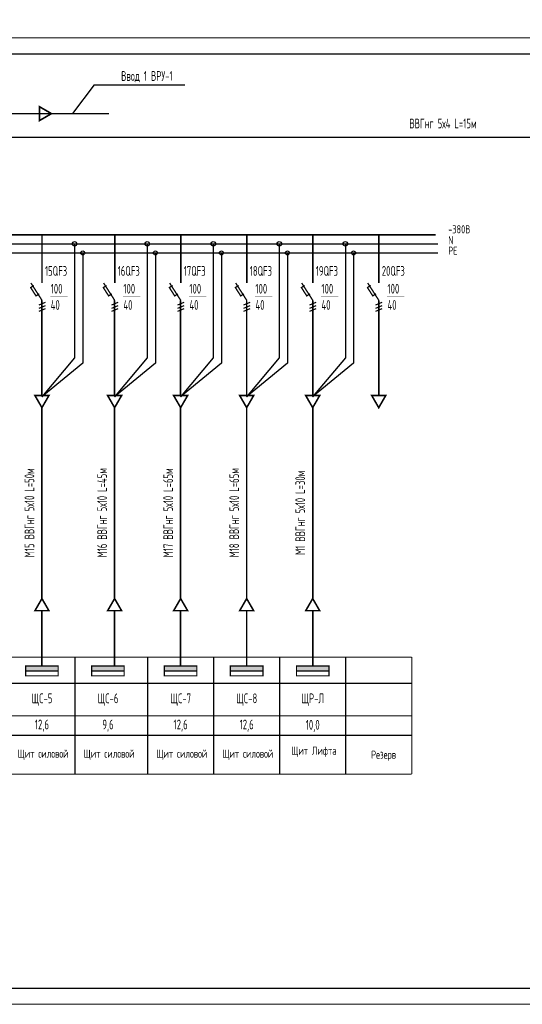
# Model space of a CAD drawing. Header units: millimetres. Extents: x 473009 to 2502882, y 456217 to 1153743.
# Tile 4 of 124: x 574425 to 589870, y 457033 to 487290. Entities that reach past the tile are written whole.
import ezdxf

# ---------------------------------------------------------------- set-up
doc = ezdxf.new("R2010")
doc.units = ezdxf.units.MM
for name, color, linetype, lineweight in [('020', 7, 'Continuous', 20), ('Проектное', 7, 'Continuous', 20), ('разм.АР', 184, 'Continuous', 13), ('Стена', 11, 'Continuous', 40), ('ЭМ', 240, 'Continuous', 20)]:
    doc.layers.add(name, color=color, linetype=linetype, lineweight=lineweight)
for name, color, linetype in [('FORMAT', 150, 'Continuous'), ('построение', 7, 'Continuous'), ('формат', 136, 'Continuous')]:
    doc.layers.add(name, color=color, linetype=linetype)
doc.styles.add('SPDS1', font='spds.shx', dxfattribs={"width": 0.8})

# ---------------------------------------------------------------- blocks, each defined once
blk = doc.blocks.new('*U105')
at = {"layer": 'ЭМ', "color": 0, "lineweight": 20, "ltscale": 0.5}
blk.add_lwpolyline([(0, 0), (841, 0), (841, 297), (0, 297)], close=True, dxfattribs=at)
at = {"layer": 'ЭМ', "color": 0, "lineweight": 30, "ltscale": 0.5}
blk.add_lwpolyline([(20, 5), (836, 5), (836, 292), (20, 292)], close=True, dxfattribs=at)
blk = doc.blocks.new('фазы')
at = {"layer": 'Стена', "lineweight": 30, "ltscale": 0.5}
for p, q in [((4052.14, 187.78), (4050.19, 186.95)), ((4052.14, 186.78), (4050.19, 185.95)), ((4052.14, 185.78), (4050.19, 184.95))]:
    blk.add_line(p, q, dxfattribs=at)

msp = doc.modelspace()

# ---------------------------------------------------------------- hatches: boundary and pattern name
at = {"layer": '020', "lineweight": 50}
h = msp.add_hatch(color=256, dxfattribs=at)
h.dxf.hatch_style = 1
h.paths.add_polyline_path([(574608.1, 467428), (574608.1, 467278), (575608.1, 467278), (575608.1, 467428)])
h = msp.add_hatch(color=256, dxfattribs=at)
h.dxf.hatch_style = 1
h.paths.add_polyline_path([(576637.2, 467428), (576637.2, 467278), (577637.2, 467278), (577637.2, 467428)])
h = msp.add_hatch(color=256, dxfattribs=at)
h.dxf.hatch_style = 1
h.paths.add_polyline_path([(578870.4, 467428), (578870.4, 467278), (579870.4, 467278), (579870.4, 467428)])
h = msp.add_hatch(color=256, dxfattribs=at)
h.dxf.hatch_style = 1
h.paths.add_polyline_path([(580899.5, 467428), (580899.5, 467278), (581899.5, 467278), (581899.5, 467428)])
h = msp.add_hatch(color=256, dxfattribs=at)
h.dxf.hatch_style = 1
h.paths.add_polyline_path([(582928.6, 467428), (582928.6, 467278), (583928.6, 467278), (583928.6, 467428)])

# ---------------------------------------------------------------- linework, layer by layer
at = {"layer": 'FORMAT', "color": 0, "lineweight": 25, "ltscale": 2}
for p, q in [((545950.3, 480398.8), (587269.4, 480398.8)), ((576111.6, 480398.8), (576111.6, 476895.3)), ((578344.8, 480398.8), (578344.8, 476895.3)), ((580373.9, 480398.8), (580373.9, 476895.3)), ((582402.9, 480398.8), (582402.9, 476895.3)), ((584432, 480398.8), (584432, 476895.3)), ((545950.3, 480121.7), (587269.4, 480121.7)), ((576362.7, 480121.7), (576362.7, 476736.6)), ((578595.9, 480121.7), (578595.9, 476736.6)), ((580625, 480121.7), (580625, 476736.6)), ((582654.1, 480121.7), (582654.1, 476736.6)), ((584683.1, 480121.7), (584683.1, 476736.6)), ((584683.1, 480121.7), (584683.1, 476736.6)), ((576111.6, 476895.3), (575106.7, 475705.9)), ((578344.8, 476895.3), (577339.9, 475705.9)), ((580373.9, 476895.3), (579369, 475705.9)), ((582402.9, 476895.3), (581398.1, 475705.9)), ((584432, 476895.3), (583427.2, 475705.9)), ((576362.7, 476736.6), (575106.7, 475705.9)), ((578595.9, 476736.6), (577339.9, 475705.9)), ((580625, 476736.6), (579369, 475705.9)), ((582654.1, 476736.6), (581398.1, 475705.9)), ((584683.1, 476736.6), (583427.2, 475705.9))]:
    msp.add_line(p, q, dxfattribs=at)
for points, const_width in [([(577172.8, 484403.4), (573408.1, 484403.4)], 40), ([(599486.1, 483379.3), (599486.1, 483675.2), (553117.3, 483675.2)], 50), ([(545950.3, 480675.9), (587206.7, 480675.9)], 50), ([(575110.6, 480675.9), (575110.6, 479196.6)], 50), ([(577343.9, 480675.9), (577343.9, 479196.6)], 50), ([(579372.9, 480675.9), (579372.9, 479196.6)], 50), ([(581402, 480675.9), (581402, 479196.6)], 50), ([(583431.1, 480675.9), (583431.1, 479196.6)], 50), ([(585460.2, 480675.9), (585460.2, 479196.6)], 50), ([(574861.6, 479123.2), (574761.3, 479059), (574925.6, 478802.1), (575025.9, 478866.3)], 40), ([(575109.6, 478667.6), (574769.6, 479199.1)], 40), ([(577094.9, 479123.2), (576994.5, 479059), (577158.8, 478802.1), (577259.2, 478866.3)], 40), ([(577342.8, 478667.6), (577002.9, 479199.1)], 40), ([(579124, 479123.2), (579023.6, 479059), (579187.9, 478802.1), (579288.3, 478866.3)], 40), ([(579371.9, 478667.6), (579032, 479199.1)], 40), ([(581153, 479123.2), (581052.7, 479059), (581217, 478802.1), (581317.3, 478866.3)], 40), ([(581401, 478667.6), (581061, 479199.1)], 40), ([(583182.1, 479123.2), (583081.7, 479059), (583246, 478802.1), (583346.4, 478866.3)], 40), ([(583430, 478667.6), (583090.1, 479199.1)], 40), ([(585211.2, 479123.2), (585110.8, 479059), (585275.1, 478802.1), (585375.5, 478866.3)], 40), ([(585459.1, 478667.6), (585119.2, 479199.1)], 40), ([(575365.8, 478771.7), (575894, 478771.7)], 10), ([(577599.1, 478771.7), (578127.2, 478771.7)], 10), ([(579628.1, 478771.7), (580156.3, 478771.7)], 10), ([(581657.2, 478771.7), (582185.4, 478771.7)], 10), ([(583686.3, 478771.7), (584214.4, 478771.7)], 10), ([(585715.4, 478771.7), (586243.5, 478771.7)], 10)]:
    msp.add_lwpolyline(points, dxfattribs=dict(at, const_width=const_width))
at = {"layer": 'FORMAT', "color": 0, "lineweight": 25, "ltscale": 2, "const_width": 50}
for points in [[(575401.9, 484403.4), (575030.6, 484617.8), (575030.6, 484189)], [(575108.1, 475368.8), (575322.5, 475740.1), (574893.7, 475740.1)], [(577341.4, 475368.8), (577555.8, 475740.1), (577127, 475740.1)], [(579370.4, 475368.8), (579584.9, 475740.1), (579156, 475740.1)], [(581399.5, 475368.8), (581613.9, 475740.1), (581185.1, 475740.1)], [(583428.6, 475368.8), (583643, 475740.1), (583214.2, 475740.1)], [(585457.7, 475368.8), (585672.1, 475740.1), (585243.3, 475740.1)], [(575108.1, 469500.7), (574893.7, 469129.3), (575322.5, 469129.3)], [(577341.4, 469500.7), (577127, 469129.3), (577555.8, 469129.3)], [(579370.4, 469500.7), (579156, 469129.3), (579584.9, 469129.3)], [(581399.5, 469500.7), (581185.1, 469129.3), (581613.9, 469129.3)], [(583428.6, 469500.7), (583214.2, 469129.3), (583643, 469129.3)]]:
    msp.add_lwpolyline(points, close=True, dxfattribs=at)
at = {"layer": 'FORMAT', "color": 7, "lineweight": 25, "ltscale": 2, "const_width": 50}
for points in [[(575108.1, 478669.8), (575108.1, 475735)], [(577341.4, 478669.8), (577341.4, 475735)], [(579370.4, 478669.8), (579370.4, 475735)], [(581399.5, 478669.8), (581399.5, 475735)], [(583428.6, 478669.8), (583428.6, 475735)], [(585457.7, 478669.8), (585457.7, 475735)], [(575108.1, 475368.8), (575108.1, 469500.7)], [(577341.4, 475368.8), (577341.4, 469500.7)], [(579370.4, 475368.8), (579370.4, 469500.7)], [(581399.5, 475368.8), (581399.5, 469500.7)], [(583428.6, 475368.8), (583428.6, 469500.7)], [(575108.1, 469129.3), (575108.1, 467428)], [(577341.4, 469129.3), (577341.4, 467428)], [(579370.4, 469129.3), (579370.4, 467428)], [(581399.5, 469129.3), (581399.5, 467428)], [(583428.6, 469129.3), (583428.6, 467428)]]:
    msp.add_lwpolyline(points, dxfattribs=at)
at = {"layer": 'FORMAT', "color": 0, "lineweight": 25, "ltscale": 2}
for centre, radius in [((576111.6, 480401), 68.8), ((576362.7, 480123.9), 61.1), ((578344.8, 480401), 68.8), ((578595.9, 480123.9), 61.1), ((580373.9, 480401), 68.8), ((580625, 480123.9), 61.1), ((582402.9, 480401), 68.8), ((582654.1, 480123.9), 61.1), ((584432, 480401), 68.8), ((584683.1, 480123.9), 61.1)]:
    msp.add_circle(centre, radius, dxfattribs=at)
at = {"layer": 'построение', "color": 0, "lineweight": 25}
for q in [(576048.8, 484403.4), (579499, 485292.2)]:
    msp.add_line((576713.6, 485292.2), q, dxfattribs=at)
at = {"layer": 'Проектное', "color": 0, "lineweight": 25, "ltscale": 2, "const_width": 35}
for points in [[(538982.4, 464106.7), (582414.1, 464106.7), (582414.1, 467702.9), (538982.4, 467702.9)], [(576122.7, 464106.7), (576122.7, 467702.9)], [(576326.8, 467702.9), (586472.2, 467702.9)], [(578355.9, 464106.7), (578355.9, 467702.9)], [(580385, 464106.7), (580385, 467702.9)], [(582414.1, 464106.7), (582414.1, 467702.9)], [(584443.1, 464106.7), (584443.1, 467702.9)], [(586472.2, 464106.7), (586472.2, 467702.9)], [(538967.1, 466895.2), (586472.2, 466895.2)], [(538967.1, 465895.2), (586472.2, 465895.2)], [(538967.1, 465299.1), (586472.2, 465299.1)], [(576326.8, 464106.7), (586472.2, 464106.7)]]:
    msp.add_lwpolyline(points, dxfattribs=at)
at = {"layer": 'разм.АР', "color": 0, "ltscale": 2, "const_width": 35}
for points in [[(575608.1, 467428), (575608.1, 467128), (574608.1, 467128), (574608.1, 467428)], [(577637.2, 467428), (577637.2, 467128), (576637.2, 467128), (576637.2, 467428)], [(579870.4, 467428), (579870.4, 467128), (578870.4, 467128), (578870.4, 467428)], [(581899.5, 467428), (581899.5, 467128), (580899.5, 467128), (580899.5, 467428)], [(583928.6, 467428), (583928.6, 467128), (582928.6, 467128), (582928.6, 467428)]]:
    msp.add_lwpolyline(points, close=True, dxfattribs=at)
for points in [[(575608.1, 467278), (574608.1, 467278)], [(577637.2, 467278), (576637.2, 467278)], [(579870.4, 467278), (578870.4, 467278)], [(581899.5, 467278), (580899.5, 467278)], [(583928.6, 467278), (582928.6, 467278)]]:
    msp.add_lwpolyline(points, dxfattribs=at)

# ---------------------------------------------------------------- block references
at = {"layer": 'Стена', "color": 0, "lineweight": 25, "xscale": 100, "yscale": 100, "zscale": 100}
for p in [(169994.2, 459823.8), (172227.4, 459823.8), (174256.5, 459823.8), (176285.5, 459823.8), (178314.6, 459823.8), (180343.7, 459823.8)]:
    msp.add_blockref('фазы', p, dxfattribs=at)
at = {"layer": 'формат', "color": 0, "xscale": 100, "yscale": 100, "zscale": 100}
msp.add_blockref('*U105', (534012.4, 457033.4), dxfattribs=at)

# ---------------------------------------------------------------- texts
at = {"color": 7, "ltscale": 2, "insert": (513015.9, 476034.8), "char_height": 250, "width": 17719.705, "attachment_point": 4, "line_spacing_factor": 1.44, "style": 'SPDS1'}
msp.add_mtext('\\pi7954.85267;{\\L\\C256;Общие данные\\P\\pi0;\\l    1.Настоящий проект электроосвещения и электрооборудования здания выполнен на основании следующих исходных данных разделов: АР, ОВ, ОС, ТХ. \\PВРУ-1- Ру =116,2кВт; \\P             Рр =98,7кВт.\\P    2.Проектом предусмотрено рабочее (общее, местное) ремонтное и аварийное освещение.\\P    3.Общее рабочее освещение предусматривается стационарными светодиодными светильниками. Выбор типа светильников производился в соответствии с назначением помещений, характеристикой среды и требованиями архитектурного оформления.\\P   4.Освещенность помещений принята согласно нормам и правилам КМК2.01.05-98.\\P   5.Управление рабочим освещением осуществляется выключателями, установленными по месту в помещениях .\\P   6.Аварийное освещение предусматривается по линиям проходов и выходов из здания. Светильники аварийного освещения выделяются из числа светильников общего рабочего освещения и питаются от сети аварийного освещения.\\P   7.Включение светильников общего и аварийного освещения раздельное.\\P  8.Групповая осветительная сеть выполняется кабелем марки ВВГнг-0,66  в ПВХ гофротрубе за подвесным потолком, в плитах перекрытий.   \\P     9.Силовыми электроприемниками являются  технологическое,  сантехническое оборудование. Номинальная мощность установленных электроприемников принята в соответствии с заданиями технологической, вентиляционной частей проекта. \\PРасчетная мощность силовых электроприемников определена методом коэффициентов спроса по характерным группам электроприемников (на основании рекомендаций КМК). . Отключение общей вентиляции при пожаре осуществляется поступлением сигнала на магнитный пускатель "МП".\\P     10.Силовая распределительная сеть выполняется кабелем ВВГнг, проложенная за подвесным потолком в ПВХ гофротрубе и скрыто в ПВХ трубе под слоем штукатурки. \\P     11.Силовые распределительные пункты приняты с автоматическими выключателями на отходящих линиях. Щиты принять навесными. В качестве главного распределительного щита принята панель ПР. Магистральные сети выполняются кабелем марки ВВГнг, проложенные в гофрированных трубах ПВХ, на скобах.\\P    12.Для защиты от поражения электрическим током предусматривается следующие виды заземления :\\P     Заземление всех корпусов электроприемников выполняется в однофазной сети третьим  заземляющим проводом,в трехфазной-пятым заземляющим проводом.\\PВ проекте принята система заземления TN-S. Ввод в здание должен быть предусмотрен пятижильным кабелем. Пятая жила соединяется с заземленной нейтралью источника.\\P    13. Опасные зоны на объекте отсутствуют\\C5;.\\P    }14. {\\C256;Монтаж выполнить в соответствии с ПУЭ и КМК3.05.06-97.}', dxfattribs=at)
at = {"color": 0, "lineweight": 25, "ltscale": 100, "char_height": 300, "width": 2029.075, "attachment_point": 5, "style": 'SPDS1'}
for s, insert in [('ЩC-5', (575109.3, 466395.2)), ('ЩC-6', (577138.3, 466395.2)), ('ЩC-7', (579371.6, 466395.2)), ('ЩC-8', (581400.7, 466395.2)), ('ЩР-Л', (583429.7, 466395.2)), ('12,6', (575108.1, 465597.1)), ('9,6', (577137.2, 465597.1)), ('12,6', (579370.4, 465597.1)), ('12,6', (581399.5, 465597.1)), ('10,0', (583428.6, 465587.6))]:
    msp.add_mtext(s, dxfattribs=dict(at, insert=insert))
at = {"color": 1, "lineweight": 25, "ltscale": 100, "char_height": 250, "width": 1958.225, "attachment_point": 5, "style": 'SPDS1'}
for s, insert in [('{\\C0;Щит силовой}', (575143.6, 464702.9)), ('{\\C0;Щит силовой}', (577172.6, 464702.9)), ('{\\C0;Щит силовой}', (579405.9, 464702.9)), ('{\\C0;Щит силовой}', (581434.9, 464702.9)), ('{\\C0;Щит Лифта}', (583464, 464794.2)), ('{\\C0;Резерв}', (585606.1, 464671))]:
    msp.add_mtext(s, dxfattribs=dict(at, insert=insert))
at = {"layer": 'FORMAT', "color": 0, "lineweight": 25, "ltscale": 2, "style": 'SPDS1'}
for s, insert, char_height, width, attachment_point in [('Ввод 1 ВРУ-1', (578334, 485536.9), 300, 3729.286, 5), ('-380В', (587592.9, 480974.7), 250, 1975.073, 1), ('N', (587592.9, 480639), 250, 322.357, 1), ('PE', (587592.9, 480316.6), 250, 1975.073, 1), ('15QF3', (575201.4, 479719.3), 300, 1616.006, 1), ('16QF3', (577434.7, 479719.3), 300, 1616.006, 1), ('17QF3', (579463.7, 479719.3), 300, 1616.006, 1), ('18QF3', (581492.8, 479719.3), 300, 1616.006, 1), ('19QF3', (583521.9, 479719.3), 300, 1616.006, 1), ('20QF3', (585551, 479719.3), 300, 1616.006, 1), ('100\\P40', (575377.5, 479173.6), 300, 1616.006, 1), ('100\\P40', (577610.8, 479173.6), 300, 1616.006, 1), ('100\\P40', (579639.9, 479173.6), 300, 1616.006, 1), ('100\\P40', (581668.9, 479173.6), 300, 1616.006, 1), ('100\\P40', (583698, 479173.6), 300, 1616.006, 1), ('100\\P40', (585727.1, 479173.6), 300, 1616.006, 1)]:
    msp.add_mtext(s, dxfattribs=dict(at, insert=insert, char_height=char_height, width=width, attachment_point=attachment_point))
at = {"layer": 'FORMAT', "color": 0, "lineweight": 25, "ltscale": 2, "insert": (587369.9, 484251), "char_height": 300, "width": 5767.246, "attachment_point": 2, "line_spacing_factor": 1.44, "style": 'SPDS1'}
msp.add_mtext(' ВВГнг 5х4 L=15м', dxfattribs=at)
at = {"layer": 'FORMAT', "color": 0, "lineweight": 25, "ltscale": 2, "char_height": 300, "width": 5767.246, "attachment_point": 2, "rotation": 90, "line_spacing_factor": 1.44, "style": 'SPDS1'}
for s, insert in [('М15 ВВГнг 5х10 L=50м', (574573.6, 472135.5)), ('М16 ВВГнг 5х10 L=45м', (576806.8, 472135.5)), ('М17 ВВГнг 5х10 L=65м', (578835.9, 472135.5)), ('М18 ВВГнг 5х10 L=65м', (580865, 472135.5)), ('М1 ВВГнг 5х10 L=30м', (582894.1, 472135.5))]:
    msp.add_mtext(s, dxfattribs=dict(at, insert=insert))

doc.saveas('drawing.dxf')
